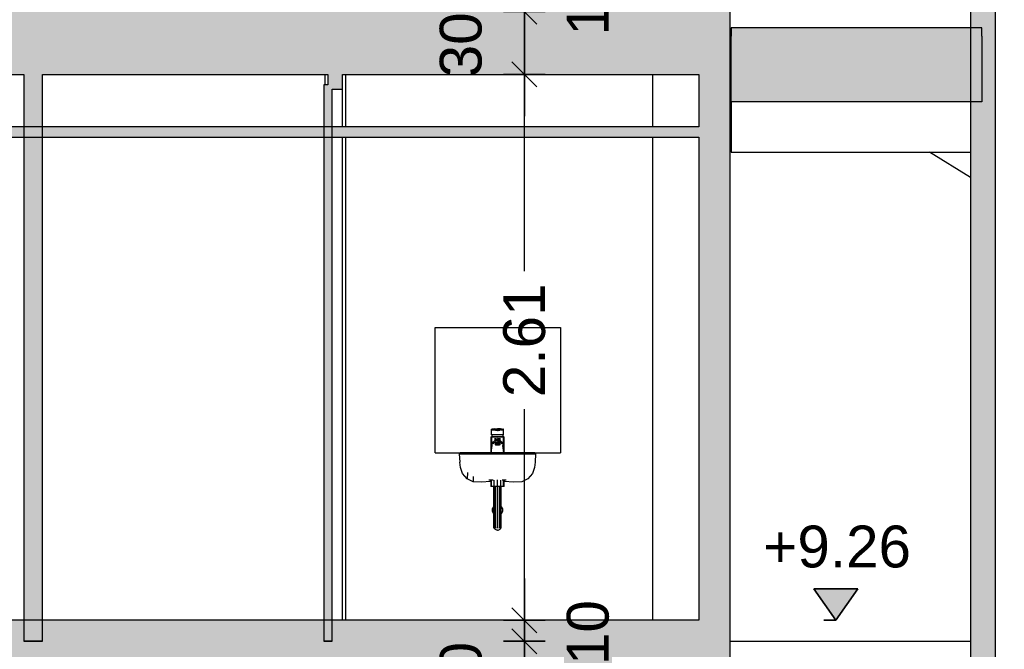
# Model space of a CAD drawing. Header units: metres. Extents: x -1 to 430, y -65 to 31.
# Tile 31 of 69: x 240.2 to 244.91, y -45.82 to -42.81. Entities that reach past the tile are written whole.
import ezdxf

# ---------------------------------------------------------------- set-up
doc = ezdxf.new("R2010")
doc.units = ezdxf.units.M
doc.header["$PDMODE"] = 65
doc.linetypes.add('CONTINUA', pattern=[0])
doc.linetypes.add('PUNKT', pattern=[6.35, 0, -6.35])
doc.layers.add('+++++ CÀLCUL SECCIÓ G', color=7, linetype='CONTINUA', lineweight=25)
doc.layers.add('COTES SECCIÓ G', color=7, linetype='CONTINUA', lineweight=25)
doc.styles.add('ARIAL', font='arial.ttf')
doc.dimstyles.new('DIMSTYLE_4', dxfattribs={"dimtxt": 0.2, "dimasz": 0.2, "dimexe": 0, "dimexo": 1e-06, "dimgap": 0.1, "dimtad": 2, "dimdec": 0, "dimlfac": 100, "dimrnd": 1, "dimzin": 4, "dimdsep": 46, "dimtxsty": 'ARIAL', "dimblk1": 'ALL_ML_STRICH', "dimblk2": 'ALL_ML_STRICH', "dimsah": 1, "dimcen": 0, "dimse1": 1, "dimse2": 1, "dimclrd": 2, "dimclre": 2, "dimclrt": 2, "dimadec": 0, "dimazin": 0, "dimtfac": 1, "dimtdec": 0, "dimtix": 1, "dimtmove": 2, "dimatfit": 3, "dimfxl": 0, "dimtvp": 1.2, "dimtzin": 0, "dimlwd": 0, "dimlwe": 35, "dimarcsym": 0})
doc.dimstyles.new('DIMSTYLE_5', dxfattribs={"dimtxt": 0.2, "dimasz": 0.2, "dimexe": 0, "dimexo": 1e-06, "dimgap": 0.1, "dimtad": 0, "dimrnd": 0.01, "dimzin": 4, "dimdsep": 46, "dimtxsty": 'ARIAL', "dimblk1": 'ALL_ML_STRICH', "dimblk2": 'ALL_ML_STRICH', "dimsah": 1, "dimcen": 0, "dimse1": 1, "dimse2": 1, "dimclrd": 2, "dimclre": 2, "dimclrt": 2, "dimadec": 0, "dimazin": 0, "dimtfac": 1, "dimtdec": 0, "dimtix": 1, "dimtmove": 2, "dimatfit": 3, "dimfxl": 0, "dimtzin": 0, "dimlwd": 0, "dimlwe": 35, "dimarcsym": 0})
doc.dimstyles.new('DIMSTYLE_7', dxfattribs={"dimtxt": 0.2, "dimasz": 0.2, "dimexe": 0, "dimexo": 1e-06, "dimgap": 0.1, "dimtad": 0, "dimdec": 0, "dimlfac": 100, "dimrnd": 1, "dimzin": 4, "dimdsep": 46, "dimtxsty": 'ARIAL', "dimblk1": 'ALL_ML_STRICH', "dimblk2": 'ALL_ML_STRICH', "dimsah": 1, "dimcen": 0, "dimse1": 1, "dimse2": 1, "dimclrd": 2, "dimclre": 2, "dimclrt": 2, "dimadec": 0, "dimazin": 0, "dimtfac": 1, "dimtdec": 0, "dimtix": 1, "dimtmove": 2, "dimatfit": 3, "dimfxl": 0, "dimtvp": 1.2, "dimtzin": 0, "dimlwd": 0, "dimlwe": 35, "dimarcsym": 0})

# ---------------------------------------------------------------- blocks, each defined once
blk = doc.blocks.new('ALL_ML_STRICH')
at = {"color": 0, "linetype": 'ByBlock', "lineweight": -2}
for p, q in [((0, -0.5), (0, 0.5)), ((-0.3, -0.3), (0.3, 0.3)), ((-1, 0), (0.5, 0))]:
    blk.add_line(p, q, dxfattribs=at)
blk = doc.blocks.new('*D47')
at = {"layer": 'COTES SECCIÓ G', "color": 2, "linetype": 'CONTINUA', "lineweight": -2, "transparency": 33554687}
blk.add_line((242.61, -46.08), (242.61, -45.78), dxfattribs=at)
at = {"layer": 'DEFPOINTS', "color": 2, "linetype": 'CONTINUA', "lineweight": 35, "transparency": 33554687}
for p in [(246.9183, -45.78), (242.61, -46.08), (246.9387, -46.08)]:
    blk.add_point(p, dxfattribs=at)
at = {"layer": 'COTES SECCIÓ G', "color": 2, "linetype": 'CONTINUA', "lineweight": 35, "transparency": 33554687, "xscale": 0.2, "yscale": 0.2, "zscale": 0.2}
for p, rotation in [((242.61, -45.78), 90), ((242.61, -46.08), 270)]:
    blk.add_blockref('ALL_ML_STRICH', p, dxfattribs=dict(at, rotation=rotation))
at = {"layer": 'COTES SECCIÓ G', "color": 2, "linetype": 'CONTINUA', "lineweight": 35, "transparency": 33554687, "insert": (242.3064, -45.9387), "char_height": 0.2, "width": 0.4, "attachment_point": 5, "rotation": 90, "style": 'ARIAL'}
blk.add_mtext('\\A1;{30}', dxfattribs=at)
blk = doc.blocks.new('*D48')
at = {"layer": 'COTES SECCIÓ G', "color": 2, "linetype": 'CONTINUA', "lineweight": -2, "transparency": 33554687}
blk.add_line((242.61, -45.78), (242.61, -45.68), dxfattribs=at)
at = {"layer": 'DEFPOINTS', "color": 2, "linetype": 'CONTINUA', "lineweight": 35, "transparency": 33554687}
for p in [(246.9183, -45.68), (242.61, -45.78), (246.9183, -45.78)]:
    blk.add_point(p, dxfattribs=at)
at = {"layer": 'COTES SECCIÓ G', "color": 2, "linetype": 'CONTINUA', "lineweight": 35, "transparency": 33554687, "xscale": 0.2, "yscale": 0.2, "zscale": 0.2}
for p, rotation in [((242.61, -45.78), 270), ((242.61, -45.68), 90)]:
    blk.add_blockref('ALL_ML_STRICH', p, dxfattribs=dict(at, rotation=rotation))
at = {"layer": 'COTES SECCIÓ G', "color": 2, "linetype": 'CONTINUA', "lineweight": 35, "transparency": 33554687, "insert": (242.9142, -45.7387), "char_height": 0.2, "width": 0.4, "attachment_point": 5, "rotation": 90, "style": 'ARIAL'}
blk.add_mtext('\\A1;{10}', dxfattribs=at)
blk = doc.blocks.new('*D49')
at = {"layer": 'COTES SECCIÓ G', "color": 2, "linetype": 'CONTINUA', "lineweight": -2, "transparency": 33554687}
for p, q in [((242.61, -44.0112), (242.61, -43.07)), ((242.61, -45.68), (242.61, -44.6712))]:
    blk.add_line(p, q, dxfattribs=at)
at = {"layer": 'DEFPOINTS', "color": 2, "linetype": 'CONTINUA', "lineweight": 35, "transparency": 33554687}
for p in [(247.0683, -43.07), (242.61, -45.68), (246.9183, -45.68)]:
    blk.add_point(p, dxfattribs=at)
at = {"layer": 'COTES SECCIÓ G', "color": 2, "linetype": 'CONTINUA', "lineweight": 35, "transparency": 33554687, "xscale": 0.2, "yscale": 0.2, "zscale": 0.2}
for p, rotation in [((242.61, -43.07), 90), ((242.61, -45.68), 270)]:
    blk.add_blockref('ALL_ML_STRICH', p, dxfattribs=dict(at, rotation=rotation))
at = {"layer": 'COTES SECCIÓ G', "color": 2, "linetype": 'CONTINUA', "lineweight": 35, "transparency": 33554687, "insert": (242.61, -44.3412), "char_height": 0.2, "width": 0.8, "attachment_point": 5, "rotation": 90, "style": 'ARIAL'}
blk.add_mtext('\\A1;{\\A1;{2.61\\H0.132000;\\S^ ;}}', dxfattribs=at)
blk = doc.blocks.new('*D50')
at = {"layer": 'COTES SECCIÓ G', "color": 2, "linetype": 'CONTINUA', "lineweight": -2, "transparency": 33554687}
blk.add_line((242.61, -43.07), (242.61, -42.77), dxfattribs=at)
at = {"layer": 'DEFPOINTS', "color": 2, "linetype": 'CONTINUA', "lineweight": 35, "transparency": 33554687}
for p in [(242.7723, -42.77), (242.61, -43.07), (247.0683, -43.07)]:
    blk.add_point(p, dxfattribs=at)
at = {"layer": 'COTES SECCIÓ G', "color": 2, "linetype": 'CONTINUA', "lineweight": 35, "transparency": 33554687, "xscale": 0.2, "yscale": 0.2, "zscale": 0.2}
for p, rotation in [((242.61, -42.77), 90), ((242.61, -43.07), 270)]:
    blk.add_blockref('ALL_ML_STRICH', p, dxfattribs=dict(at, rotation=rotation))
at = {"layer": 'COTES SECCIÓ G', "color": 2, "linetype": 'CONTINUA', "lineweight": 35, "transparency": 33554687, "insert": (242.3064, -42.9287), "char_height": 0.2, "width": 0.4, "attachment_point": 5, "rotation": 90, "style": 'ARIAL'}
blk.add_mtext('\\A1;{30}', dxfattribs=at)
blk = doc.blocks.new('*D51')
at = {"layer": 'COTES SECCIÓ G', "color": 2, "linetype": 'CONTINUA', "lineweight": -2, "transparency": 33554687}
blk.add_line((242.61, -42.77), (242.61, -42.67), dxfattribs=at)
at = {"layer": 'DEFPOINTS', "color": 2, "linetype": 'CONTINUA', "lineweight": 35, "transparency": 33554687}
for p in [(242.7941, -42.67), (242.61, -42.77), (242.7723, -42.77)]:
    blk.add_point(p, dxfattribs=at)
at = {"layer": 'COTES SECCIÓ G', "color": 2, "linetype": 'CONTINUA', "lineweight": 35, "transparency": 33554687, "xscale": 0.2, "yscale": 0.2, "zscale": 0.2}
for p, rotation in [((242.61, -42.77), 270), ((242.61, -42.67), 90)]:
    blk.add_blockref('ALL_ML_STRICH', p, dxfattribs=dict(at, rotation=rotation))
at = {"layer": 'COTES SECCIÓ G', "color": 2, "linetype": 'CONTINUA', "lineweight": 35, "transparency": 33554687, "insert": (242.9142, -42.7287), "char_height": 0.2, "width": 0.4, "attachment_point": 5, "rotation": 90, "style": 'ARIAL'}
blk.add_mtext('\\A1;{10}', dxfattribs=at)
blk = doc.blocks.new('COMPLEX_ELEVATIONDIM_1')
at = {"layer": 'COTES SECCIÓ G', "linetype": 'CONTINUA', "lineweight": 35, "transparency": 33554687}
blk.add_hatch(color=2, dxfattribs=at).paths.add_polyline_path([(244.2048, -45.53), (243.9948, -45.53), (244.0998, -45.68)])
at = {"layer": 'COTES SECCIÓ G', "color": 2, "linetype": 'CONTINUA', "lineweight": 35, "transparency": 33554687}
for p, q in [((244.2048, -45.53), (243.9948, -45.53)), ((243.9948, -45.53), (244.0998, -45.68)), ((244.0998, -45.68), (244.2048, -45.53)), ((244.0998, -45.68), (244.0998, -45.68)), ((244.0998, -45.68), (244.0998, -45.68)), ((244.0998, -45.68), (244.0998, -45.68)), ((244.0998, -45.68), (244.0998, -45.68))]:
    blk.add_line(p, q, dxfattribs=at)
at = {"layer": 'COTES SECCIÓ G', "color": 2, "linetype": 'PUNKT', "lineweight": 35, "transparency": 33554687}
blk.add_line((244.0998, -45.68), (244.043, -45.68), dxfattribs=at)
at = {"layer": 'COTES SECCIÓ G', "color": 2, "linetype": 'CONTINUA', "lineweight": 35, "transparency": 33554687, "insert": (243.7528, -45.43), "char_height": 0.2, "width": 0.806249, "attachment_point": 7, "style": 'ARIAL'}
blk.add_mtext('\\W1.00;+9.26', dxfattribs=at)

msp = doc.modelspace()

# ---------------------------------------------------------------- hatches: boundary and pattern name
at = {"layer": '+++++ CÀLCUL SECCIÓ G', "linetype": 'CONTINUA', "lineweight": 18, "transparency": 33554687}
msp.add_hatch(color=40, dxfattribs=at).paths.add_polyline_path([(244.7943, -30.87), (244.7443, -30.87), (244.7443, -55.01), (244.7943, -55.01)])
h = msp.add_hatch(dxfattribs=at)
h.set_pattern_fill('TRAMA', color=40, scale=0.0525, angle=90, style=0, pattern_type=2)
h.set_pattern_definition([(90, (-0.105, 0.105), (-0.0525, 0.0525), [0.0525, -0.0525]), (180, (-0.105, 0.105), (-0.0525, -0.0525), [0.0525, -0.0525])])
h.paths.add_polyline_path([(244.8643, -30.87), (244.7943, -30.87), (244.7943, -55.01), (244.8643, -55.01)], flags=0)
at = {"layer": '+++++ CÀLCUL SECCIÓ G', "linetype": 'CONTINUA', "lineweight": 25, "true_color": 0xababab, "transparency": 33554687}
for points in [[(233.7222, -42.77), (233.7222, -43.07), (243.5949, -43.07), (243.5949, -42.77)], [(244.7993, -43.2012), (244.7993, -42.8871), (243.5995, -42.8871), (243.5995, -43.2012)], [(243.5949, -46.08), (243.5949, -45.78), (233.7222, -45.78), (233.7222, -46.08)]]:
    msp.add_hatch(color=253, dxfattribs=at).paths.add_polyline_path(points)
at = {"layer": '+++++ CÀLCUL SECCIÓ G', "linetype": 'CONTINUA', "lineweight": 25, "transparency": 33554687}
for color, points in [(32, [(244.7993, -42.8871), (244.7993, -42.8471), (243.5995, -42.8471), (243.5995, -42.8871)]), (34, [(243.4449, -43.32), (237.2049, -43.32), (237.2049, -43.37), (243.4449, -43.37)]), (32, [(233.7222, -45.68), (233.7222, -45.78), (243.4449, -45.78), (243.4449, -45.68)])]:
    msp.add_hatch(color=color, dxfattribs=at).paths.add_polyline_path(points)
at = {"layer": '+++++ CÀLCUL SECCIÓ G', "linetype": 'CONTINUA', "lineweight": 25, "true_color": 0xa0a0a0, "transparency": 33554687}
for points in [[(240.3049, -43.07), (240.2149, -43.07), (240.2149, -45.78), (240.3049, -45.78)], [(243.5949, -43.07), (243.4449, -43.07), (243.4449, -45.78), (243.5949, -45.78)]]:
    msp.add_hatch(color=253, dxfattribs=at).paths.add_polyline_path(points)
at = {"layer": '+++++ CÀLCUL SECCIÓ G', "linetype": 'CONTINUA', "lineweight": 25, "true_color": 0x656565, "transparency": 33554687}
for points in [[(241.7399, -43.14), (241.7399, -43.07), (241.6699, -43.07), (241.6699, -43.14)], [(241.6899, -45.78), (241.6899, -43.12), (241.6499, -43.12), (241.6499, -45.78)]]:
    msp.add_hatch(color=251, dxfattribs=at).paths.add_polyline_path(points)

# ---------------------------------------------------------------- linework, layer by layer
at = {"layer": '+++++ CÀLCUL SECCIÓ G', "color": 7, "linetype": 'CONTINUA', "lineweight": 25, "transparency": 33554687}
for p, q in [((244.8643, -55.01), (244.8643, -30.87)), ((244.7443, -37.1812), (244.7443, -43.2012)), ((243.5949, -43.07), (243.5949, -42.77)), ((243.5949, -45.78), (243.5949, -42.77)), ((243.5995, -42.8471), (243.5995, -42.8871)), ((244.7993, -42.8471), (243.5995, -42.8471)), ((244.7993, -42.8871), (244.7993, -42.8471)), ((243.5995, -43.2012), (243.5995, -42.8871)), ((244.7993, -42.8871), (244.7993, -43.2012)), ((237.2049, -43.07), (240.2149, -43.07)), ((240.2149, -43.07), (240.2149, -45.78)), ((240.3049, -43.07), (241.6699, -43.07)), ((240.3049, -45.78), (240.3049, -43.07)), ((241.6549, -43.07), (241.6549, -43.12)), ((241.6699, -43.07), (241.6699, -43.12)), ((241.7399, -43.07), (243.4449, -43.07)), ((241.7399, -43.14), (241.7399, -43.07)), ((241.7549, -43.32), (241.7549, -43.07)), ((243.2249, -43.32), (243.2249, -43.07)), ((243.4449, -43.07), (243.4449, -43.32)), ((243.5949, -45.78), (243.5949, -43.07)), ((241.6499, -43.12), (241.6499, -45.78)), ((241.6699, -43.12), (241.6499, -43.12)), ((241.6899, -43.14), (241.7399, -43.14)), ((241.6899, -45.78), (241.6899, -43.14)), ((241.7399, -43.32), (241.7399, -43.14)), ((243.5995, -43.2012), (243.5995, -43.4412)), ((244.7993, -43.2012), (243.5995, -43.2012)), ((244.7443, -43.2012), (244.7443, -52.2145)), ((243.4449, -43.32), (237.2049, -43.32)), ((237.2049, -43.37), (243.4449, -43.37)), ((241.7399, -45.68), (241.7399, -43.37)), ((241.7549, -45.68), (241.7549, -43.37)), ((243.2249, -45.68), (243.2249, -43.37)), ((243.4449, -43.37), (243.4449, -45.68)), ((243.5995, -43.4412), (244.7443, -43.4412)), ((244.7443, -43.5629), (244.5484, -43.4412)), ((242.1822, -44.88), (242.1822, -44.28)), ((242.1822, -44.28), (242.7822, -44.28)), ((242.7822, -44.28), (242.7822, -44.88)), ((242.4515, -44.803), (242.4535, -44.801)), ((242.4525, -44.7663), (242.4535, -44.7656)), ((242.4525, -44.793), (242.4525, -44.7663)), ((242.4535, -44.793), (242.4525, -44.793)), ((242.4535, -44.7656), (242.4535, -44.77)), ((242.4535, -44.77), (242.4535, -44.7656)), ((242.4565, -44.7656), (242.4535, -44.7656)), ((242.4535, -44.77), (242.4565, -44.77)), ((242.4564, -44.793), (242.4535, -44.793)), ((242.4535, -44.801), (242.4545, -44.801)), ((242.4535, -44.801), (242.4545, -44.801)), ((242.4545, -44.793), (242.4545, -44.801)), ((242.4545, -44.801), (242.4573, -44.801)), ((242.4545, -44.801), (242.4573, -44.801)), ((242.461, -44.793), (242.4564, -44.793)), ((242.4665, -44.7656), (242.4565, -44.7656)), ((242.4565, -44.77), (242.4665, -44.77)), ((242.4573, -44.801), (242.4617, -44.801)), ((242.4573, -44.801), (242.4617, -44.801)), ((242.4671, -44.765), (242.461, -44.7656)), ((242.4671, -44.793), (242.461, -44.793)), ((242.4617, -44.801), (242.4676, -44.801)), ((242.4617, -44.801), (242.4676, -44.801)), ((242.4675, -44.7658), (242.4665, -44.7656)), ((242.4665, -44.7656), (242.4713, -44.7656)), ((242.4675, -44.77), (242.4665, -44.77)), ((242.4671, -44.765), (242.474, -44.7645)), ((242.474, -44.793), (242.4671, -44.793)), ((242.4675, -44.7658), (242.4707, -44.767)), ((242.4707, -44.771), (242.4675, -44.77)), ((242.4676, -44.801), (242.4742, -44.801)), ((242.4676, -44.801), (242.4742, -44.801)), ((242.4707, -44.767), (242.4729, -44.768)), ((242.4729, -44.772), (242.4707, -44.771)), ((242.475, -44.7657), (242.4713, -44.7656)), ((242.4729, -44.768), (242.4756, -44.7695)), ((242.4756, -44.773), (242.4729, -44.772)), ((242.474, -44.7645), (242.4815, -44.764)), ((242.4815, -44.793), (242.474, -44.793)), ((242.4742, -44.801), (242.4815, -44.801)), ((242.4742, -44.801), (242.4815, -44.801)), ((242.4778, -44.7659), (242.475, -44.7657)), ((242.4756, -44.773), (242.4756, -44.7695)), ((242.4756, -44.7695), (242.4806, -44.7695)), ((242.4806, -44.7735), (242.4756, -44.773)), ((242.4797, -44.7659), (242.4778, -44.7659)), ((242.481, -44.766), (242.4797, -44.7659)), ((242.4806, -44.7695), (242.4824, -44.7695)), ((242.4824, -44.7735), (242.4806, -44.7735)), ((242.4815, -44.766), (242.481, -44.766)), ((242.4815, -44.766), (242.4815, -44.764)), ((242.489, -44.7645), (242.4815, -44.764)), ((242.4815, -44.766), (242.482, -44.766)), ((242.489, -44.793), (242.4815, -44.793)), ((242.4815, -44.801), (242.4888, -44.801)), ((242.4815, -44.801), (242.4888, -44.801)), ((242.482, -44.766), (242.4833, -44.7659)), ((242.4824, -44.7695), (242.4874, -44.7695)), ((242.4874, -44.773), (242.4824, -44.7735)), ((242.4833, -44.7659), (242.4852, -44.7659)), ((242.4852, -44.7659), (242.488, -44.7657)), ((242.4874, -44.7695), (242.4901, -44.768)), ((242.4874, -44.7695), (242.4874, -44.773)), ((242.4901, -44.772), (242.4874, -44.773)), ((242.488, -44.7657), (242.4917, -44.7656)), ((242.4888, -44.801), (242.4954, -44.801)), ((242.4888, -44.801), (242.4954, -44.801)), ((242.4959, -44.765), (242.489, -44.7645)), ((242.4959, -44.793), (242.489, -44.793)), ((242.4901, -44.768), (242.4923, -44.767)), ((242.4923, -44.771), (242.4901, -44.772)), ((242.4917, -44.7656), (242.4965, -44.7656)), ((242.4923, -44.767), (242.4955, -44.7658)), ((242.4955, -44.77), (242.4923, -44.771)), ((242.4954, -44.801), (242.5013, -44.801)), ((242.4954, -44.801), (242.5013, -44.801)), ((242.4955, -44.7658), (242.4965, -44.7656)), ((242.4965, -44.77), (242.4955, -44.77)), ((242.502, -44.7656), (242.4959, -44.765)), ((242.502, -44.793), (242.4959, -44.793)), ((242.4965, -44.7656), (242.5065, -44.7656)), ((242.4965, -44.77), (242.5065, -44.77)), ((242.5013, -44.801), (242.5057, -44.801)), ((242.5013, -44.801), (242.5057, -44.801)), ((242.5066, -44.793), (242.502, -44.793)), ((242.5057, -44.801), (242.5085, -44.801)), ((242.5057, -44.801), (242.5085, -44.801)), ((242.5095, -44.7656), (242.5065, -44.7656)), ((242.5065, -44.77), (242.5095, -44.77)), ((242.5095, -44.793), (242.5066, -44.793)), ((242.5085, -44.801), (242.5085, -44.793)), ((242.5085, -44.801), (242.5095, -44.801)), ((242.5085, -44.801), (242.5095, -44.801)), ((242.5095, -44.77), (242.5095, -44.7656)), ((242.5105, -44.7663), (242.5095, -44.7656)), ((242.5095, -44.77), (242.5095, -44.7656)), ((242.5105, -44.793), (242.5095, -44.793)), ((242.5095, -44.801), (242.5115, -44.803)), ((242.5105, -44.793), (242.5105, -44.7663)), ((242.4515, -44.88), (242.4515, -44.803)), ((242.4515, -44.803), (242.4526, -44.803)), ((242.4555, -44.803), (242.4526, -44.803)), ((242.4526, -44.803), (242.4526, -44.8098)), ((242.4526, -44.803), (242.4555, -44.803)), ((242.4526, -44.88), (242.4526, -44.8098)), ((242.4526, -44.8098), (242.4529, -44.821)), ((242.4532, -44.873), (242.4526, -44.8098)), ((242.4529, -44.821), (242.4536, -44.828)), ((242.4543, -44.86), (242.4529, -44.821)), ((242.4536, -44.828), (242.455, -44.833)), ((242.4558, -44.849), (242.4536, -44.828)), ((242.455, -44.833), (242.4565, -44.835)), ((242.4603, -44.803), (242.4555, -44.803)), ((242.4555, -44.803), (242.4603, -44.803)), ((242.4565, -44.835), (242.4605, -44.832)), ((242.4585, -44.8285), (242.4619, -44.827)), ((242.4598, -44.8355), (242.4665, -44.8266)), ((242.4666, -44.803), (242.4603, -44.803)), ((242.4603, -44.803), (242.4666, -44.803)), ((242.4605, -44.832), (242.4665, -44.8266)), ((242.4619, -44.827), (242.4675, -44.8223)), ((242.4655, -44.823), (242.4705, -44.819)), ((242.4738, -44.803), (242.4666, -44.803)), ((242.4666, -44.803), (242.4738, -44.803)), ((242.4739, -44.8116), (242.4667, -44.813)), ((242.4669, -44.817), (242.474, -44.8148)), ((242.4669, -44.8298), (242.4681, -44.8291)), ((242.4675, -44.8223), (242.4685, -44.8218)), ((242.4696, -44.8197), (242.4679, -44.8205)), ((242.4681, -44.8291), (242.4711, -44.8285)), ((242.4685, -44.8218), (242.4715, -44.8213)), ((242.4744, -44.8165), (242.4705, -44.819)), ((242.4709, -44.8331), (242.4719, -44.8328)), ((242.4709, -44.8399), (242.4709, -44.8331)), ((242.4737, -44.8389), (242.4709, -44.8399)), ((242.4709, -44.841), (242.4709, -44.8399)), ((242.4737, -44.8419), (242.4709, -44.841)), ((242.4711, -44.8285), (242.476, -44.828)), ((242.4715, -44.8213), (242.4765, -44.8209)), ((242.4727, -44.8328), (242.4719, -44.8328)), ((242.4732, -44.8328), (242.4727, -44.8328)), ((242.4735, -44.8327), (242.4732, -44.8328)), ((242.4737, -44.8326), (242.4735, -44.8327)), ((242.4737, -44.8326), (242.4737, -44.8389)), ((242.4747, -44.8328), (242.4737, -44.8326)), ((242.4787, -44.8385), (242.4737, -44.8389)), ((242.4787, -44.8424), (242.4737, -44.8419)), ((242.4815, -44.803), (242.4738, -44.803)), ((242.4738, -44.803), (242.4815, -44.803)), ((242.4739, -44.8116), (242.4815, -44.8109)), ((242.474, -44.8148), (242.4807, -44.8137)), ((242.4782, -44.815), (242.4744, -44.8165)), ((242.4758, -44.8328), (242.4747, -44.8328)), ((242.4807, -44.8141), (242.475, -44.8163)), ((242.4762, -44.8328), (242.4758, -44.8328)), ((242.476, -44.828), (242.4815, -44.8279)), ((242.4781, -44.8327), (242.4762, -44.8328)), ((242.4811, -44.8139), (242.4764, -44.816)), ((242.4765, -44.8209), (242.4815, -44.8208)), ((242.4785, -44.8326), (242.4781, -44.8327)), ((242.4787, -44.8326), (242.4785, -44.8326)), ((242.4787, -44.8326), (242.4787, -44.8385)), ((242.4789, -44.8326), (242.4787, -44.8326)), ((242.4815, -44.8385), (242.4787, -44.8385)), ((242.4815, -44.8424), (242.4787, -44.8424)), ((242.4815, -44.8327), (242.4789, -44.8326)), ((242.4814, -44.8131), (242.4794, -44.8146)), ((242.4812, -44.8134), (242.4806, -44.8141)), ((242.4813, -44.8132), (242.4807, -44.8141)), ((242.4815, -44.8128), (242.4809, -44.814)), ((242.4815, -44.8128), (242.4811, -44.8139)), ((242.4892, -44.803), (242.4815, -44.803)), ((242.4815, -44.803), (242.4892, -44.803)), ((242.4891, -44.8116), (242.4815, -44.8109)), ((242.4815, -44.8138), (242.4815, -44.8128)), ((242.4819, -44.8139), (242.4815, -44.8128)), ((242.4821, -44.814), (242.4815, -44.8128)), ((242.4815, -44.8208), (242.4865, -44.8209)), ((242.487, -44.828), (242.4815, -44.8279)), ((242.4841, -44.8326), (242.4815, -44.8327)), ((242.4843, -44.8385), (242.4815, -44.8385)), ((242.4843, -44.8424), (242.4815, -44.8424)), ((242.4837, -44.8146), (242.4817, -44.8131)), ((242.4823, -44.8141), (242.4817, -44.8132)), ((242.4825, -44.8141), (242.4819, -44.8134)), ((242.4819, -44.8139), (242.4866, -44.816)), ((242.488, -44.8163), (242.4823, -44.8141)), ((242.489, -44.8148), (242.4824, -44.8137)), ((242.4843, -44.8326), (242.4841, -44.8326)), ((242.4843, -44.8385), (242.4843, -44.8326)), ((242.4845, -44.8326), (242.4843, -44.8326)), ((242.4893, -44.8389), (242.4843, -44.8385)), ((242.4893, -44.8419), (242.4843, -44.8424)), ((242.4869, -44.8328), (242.4845, -44.8326)), ((242.4886, -44.8165), (242.4848, -44.815)), ((242.4865, -44.8209), (242.4915, -44.8213)), ((242.4872, -44.8328), (242.4869, -44.8328)), ((242.4919, -44.8285), (242.487, -44.828)), ((242.4884, -44.8328), (242.4872, -44.8328)), ((242.4889, -44.8327), (242.4884, -44.8328)), ((242.4925, -44.819), (242.4886, -44.8165)), ((242.4893, -44.8326), (242.4889, -44.8327)), ((242.4961, -44.817), (242.489, -44.8148)), ((242.4963, -44.813), (242.4891, -44.8116)), ((242.4964, -44.803), (242.4892, -44.803)), ((242.4892, -44.803), (242.4964, -44.803)), ((242.4893, -44.8389), (242.4893, -44.8326)), ((242.4895, -44.8327), (242.4893, -44.8326)), ((242.4921, -44.8399), (242.4893, -44.8389)), ((242.4921, -44.841), (242.4893, -44.8419)), ((242.4899, -44.8328), (242.4895, -44.8327)), ((242.4903, -44.8328), (242.4899, -44.8328)), ((242.4911, -44.8328), (242.4903, -44.8328)), ((242.4911, -44.8328), (242.4921, -44.8331)), ((242.4915, -44.8213), (242.4945, -44.8218)), ((242.4949, -44.8291), (242.4919, -44.8285)), ((242.4921, -44.8331), (242.4921, -44.8399)), ((242.4921, -44.8399), (242.4921, -44.841)), ((242.4925, -44.819), (242.4975, -44.823)), ((242.4951, -44.8205), (242.4934, -44.8197)), ((242.4945, -44.8218), (242.4955, -44.8223)), ((242.4961, -44.8298), (242.4949, -44.8291)), ((242.4955, -44.8223), (242.5011, -44.827)), ((242.5027, -44.803), (242.4964, -44.803)), ((242.4964, -44.803), (242.5027, -44.803)), ((242.4965, -44.8266), (242.5025, -44.832)), ((242.5032, -44.8355), (242.4965, -44.8266)), ((242.5011, -44.827), (242.5045, -44.8285)), ((242.5025, -44.832), (242.5065, -44.835)), ((242.5075, -44.803), (242.5027, -44.803)), ((242.5027, -44.803), (242.5075, -44.803)), ((242.5065, -44.835), (242.508, -44.833)), ((242.5072, -44.849), (242.5094, -44.828)), ((242.5104, -44.803), (242.5075, -44.803)), ((242.5075, -44.803), (242.5104, -44.803)), ((242.508, -44.833), (242.5094, -44.828)), ((242.5087, -44.86), (242.5101, -44.821)), ((242.5094, -44.828), (242.5101, -44.821)), ((242.5098, -44.873), (242.5104, -44.803)), ((242.5101, -44.821), (242.5104, -44.803)), ((242.5104, -44.803), (242.5104, -44.88)), ((242.5104, -44.803), (242.5115, -44.803)), ((242.5115, -44.803), (242.5115, -44.88)), ((242.1822, -44.88), (242.3026, -44.88)), ((242.3026, -44.88), (242.2985, -44.8847)), ((242.2985, -44.8847), (242.2999, -44.8847)), ((242.2985, -44.8847), (242.301, -44.9242)), ((242.2999, -44.8847), (242.3041, -44.8847)), ((242.302, -44.8807), (242.3026, -44.88)), ((242.3026, -44.88), (242.3026, -44.88)), ((242.3039, -44.88), (242.3026, -44.88)), ((242.308, -44.88), (242.3039, -44.88)), ((242.3041, -44.8847), (242.3121, -44.8847)), ((242.3159, -44.88), (242.308, -44.88)), ((242.3121, -44.8847), (242.3248, -44.8847)), ((242.3284, -44.88), (242.3159, -44.88)), ((242.3248, -44.8847), (242.3422, -44.8847)), ((242.3454, -44.88), (242.3284, -44.88)), ((242.3422, -44.8847), (242.364, -44.8847)), ((242.3667, -44.88), (242.3454, -44.88)), ((242.364, -44.8847), (242.3896, -44.8847)), ((242.3918, -44.88), (242.3667, -44.88)), ((242.3896, -44.8847), (242.4184, -44.8847)), ((242.42, -44.88), (242.3918, -44.88)), ((242.4184, -44.8847), (242.4492, -44.8847)), ((242.4502, -44.88), (242.42, -44.88)), ((242.4492, -44.8847), (242.4809, -44.8847)), ((242.4813, -44.88), (242.4502, -44.88)), ((242.453, -44.88), (242.4532, -44.873)), ((242.4809, -44.8847), (242.5127, -44.8847)), ((242.5124, -44.88), (242.4813, -44.88)), ((242.5098, -44.873), (242.51, -44.88)), ((242.5426, -44.88), (242.5124, -44.88)), ((242.5127, -44.8847), (242.5435, -44.8847)), ((242.5708, -44.88), (242.5426, -44.88)), ((242.5435, -44.8847), (242.5723, -44.8847)), ((242.5959, -44.88), (242.5708, -44.88)), ((242.5723, -44.8847), (242.5979, -44.8847)), ((242.6172, -44.88), (242.5959, -44.88)), ((242.5979, -44.8847), (242.6197, -44.8847)), ((242.6342, -44.88), (242.6172, -44.88)), ((242.6197, -44.8847), (242.637, -44.8847)), ((242.6467, -44.88), (242.6342, -44.88)), ((242.637, -44.8847), (242.6498, -44.8847)), ((242.6546, -44.88), (242.6467, -44.88)), ((242.6498, -44.8847), (242.6578, -44.8847)), ((242.6587, -44.88), (242.6546, -44.88)), ((242.6578, -44.8847), (242.662, -44.8847)), ((242.66, -44.88), (242.6587, -44.88)), ((242.66, -44.88), (242.66, -44.88)), ((242.66, -44.88), (242.6638, -44.8847)), ((242.66, -44.88), (242.7822, -44.88)), ((242.6638, -44.8847), (242.6616, -44.9242)), ((242.662, -44.8847), (242.6633, -44.8847)), ((242.6633, -44.8847), (242.6638, -44.8847)), ((242.3042, -44.9495), (242.301, -44.9242)), ((242.6616, -44.9242), (242.6584, -44.9495)), ((242.314, -44.9787), (242.3042, -44.9495)), ((242.3367, -45.004), (242.314, -44.9787)), ((242.3383, -44.9736), (242.3367, -45.004)), ((242.6486, -44.9787), (242.6259, -45.004)), ((242.6584, -44.9495), (242.6486, -44.9787)), ((242.3643, -45.0172), (242.3367, -45.004)), ((242.3648, -44.9924), (242.3643, -45.0172)), ((242.4058, -45.02), (242.3643, -45.0172)), ((242.4456, -45.0162), (242.4058, -45.02)), ((242.4401, -45.0099), (242.4404, -45.0099)), ((242.4414, -45.0099), (242.4404, -45.0099)), ((242.4432, -45.0099), (242.4414, -45.0099)), ((242.4461, -45.0099), (242.4432, -45.0099)), ((242.4488, -45.016), (242.4456, -45.0162)), ((242.45, -45.0099), (242.4461, -45.0099)), ((242.4488, -45.0099), (242.4488, -45.04)), ((242.4549, -45.0099), (242.45, -45.0099)), ((242.4532, -45.04), (242.4532, -45.0099)), ((242.4598, -45.0099), (242.4549, -45.0099)), ((242.4651, -45.04), (242.4651, -45.0093)), ((242.4813, -45.04), (242.4813, -45.0088)), ((242.4975, -45.04), (242.4975, -45.0093)), ((242.5077, -45.0099), (242.5028, -45.0099)), ((242.5126, -45.0099), (242.5077, -45.0099)), ((242.5094, -45.04), (242.5094, -45.0099)), ((242.5166, -45.0099), (242.5126, -45.0099)), ((242.5138, -45.04), (242.5138, -45.0099)), ((242.517, -45.0162), (242.5138, -45.016)), ((242.5194, -45.0099), (242.5166, -45.0099)), ((242.5568, -45.02), (242.517, -45.0162)), ((242.5212, -45.0099), (242.5194, -45.0099)), ((242.5222, -45.0099), (242.5212, -45.0099)), ((242.5225, -45.0099), (242.5222, -45.0099)), ((242.5983, -45.0172), (242.5568, -45.02)), ((242.6259, -45.004), (242.5983, -45.0172)), ((242.4532, -45.04), (242.4488, -45.04)), ((242.4651, -45.04), (242.4532, -45.04)), ((242.4633, -45.231), (242.4633, -45.04)), ((242.4813, -45.04), (242.4651, -45.04)), ((242.4657, -45.231), (242.4657, -45.04)), ((242.4723, -45.231), (242.4723, -45.0399)), ((242.4813, -45.231), (242.4813, -45.04)), ((242.4975, -45.04), (242.4813, -45.04)), ((242.4903, -45.231), (242.4903, -45.0399)), ((242.4969, -45.231), (242.4969, -45.04)), ((242.5094, -45.04), (242.4975, -45.04)), ((242.4993, -45.231), (242.4993, -45.04)), ((242.5138, -45.04), (242.5094, -45.04)), ((242.4573, -45.1472), (242.4633, -45.1369)), ((242.4573, -45.1601), (242.4573, -45.1472)), ((242.4633, -45.1705), (242.4573, -45.1601)), ((242.4993, -45.1369), (242.5053, -45.1472)), ((242.5053, -45.1601), (242.4993, -45.1705)), ((242.5053, -45.1472), (242.5053, -45.1601)), ((242.4636, -45.2342), (242.4633, -45.231)), ((242.4644, -45.2372), (242.4636, -45.2342)), ((242.4657, -45.24), (242.4644, -45.2372)), ((242.4659, -45.2342), (242.4657, -45.231)), ((242.4675, -45.2426), (242.4657, -45.24)), ((242.4667, -45.2372), (242.4659, -45.2342)), ((242.4678, -45.24), (242.4667, -45.2372)), ((242.4697, -45.2448), (242.4675, -45.2426)), ((242.4723, -45.2466), (242.4697, -45.2448)), ((242.4724, -45.2342), (242.4723, -45.231)), ((242.4751, -45.2479), (242.4723, -45.2466)), ((242.4728, -45.2372), (242.4724, -45.2342)), ((242.4735, -45.24), (242.4728, -45.2372)), ((242.4782, -45.2488), (242.4751, -45.2479)), ((242.4813, -45.249), (242.4782, -45.2488)), ((242.4813, -45.2342), (242.4813, -45.231)), ((242.4813, -45.2372), (242.4813, -45.2342)), ((242.4813, -45.24), (242.4813, -45.2372)), ((242.4813, -45.249), (242.4844, -45.2488)), ((242.4844, -45.2488), (242.4875, -45.2479)), ((242.4875, -45.2479), (242.4903, -45.2466)), ((242.4891, -45.24), (242.4898, -45.2372)), ((242.4898, -45.2372), (242.4902, -45.2342)), ((242.4902, -45.2342), (242.4903, -45.231)), ((242.4903, -45.2466), (242.4929, -45.2448)), ((242.4929, -45.2448), (242.4951, -45.2426)), ((242.4948, -45.24), (242.4959, -45.2372)), ((242.4951, -45.2426), (242.4969, -45.24)), ((242.4959, -45.2372), (242.4967, -45.2342)), ((242.4967, -45.2342), (242.4969, -45.231)), ((242.4969, -45.24), (242.4982, -45.2372)), ((242.4982, -45.2372), (242.499, -45.2342)), ((242.499, -45.2342), (242.4993, -45.231)), ((243.4449, -45.68), (233.7222, -45.68)), ((240.3049, -45.78), (240.2149, -45.78)), ((240.2149, -45.78), (240.3049, -45.78)), ((240.2149, -45.78), (240.3049, -45.78)), ((241.6899, -45.78), (241.6499, -45.78)), ((241.6499, -45.78), (241.6899, -45.78)), ((241.6499, -45.78), (241.6899, -45.78)), ((243.5949, -46.08), (243.5949, -45.78)), ((243.5949, -45.78), (244.7443, -45.78))]:
    msp.add_line(p, q, dxfattribs=at)

# ---------------------------------------------------------------- block references
at = {"layer": 'COTES SECCIÓ G', "color": 2, "linetype": 'CONTINUA', "lineweight": 35, "transparency": 33554687}
msp.add_blockref('COMPLEX_ELEVATIONDIM_1', (0, 0), dxfattribs=at)

# ---------------------------------------------------------------- dimensions: what is measured, and where the dimension line sits
for base, p1, p2, dimstyle, picture, middle in [((242.61, -42.67), (242.7723, -42.77), (242.7941, -42.67), 'DIMSTYLE_7', '*D51', (242.9142, -42.7287)), ((242.61, -42.77), (247.0683, -43.07), (242.7723, -42.77), 'DIMSTYLE_4', '*D50', (242.3064, -42.9287)), ((242.61, -43.07), (246.9183, -45.68), (247.0683, -43.07), 'DIMSTYLE_5', '*D49', (242.61, -44.3412)), ((242.61, -45.68), (246.9183, -45.78), (246.9183, -45.68), 'DIMSTYLE_7', '*D48', (242.9142, -45.7387)), ((242.61, -45.78), (246.9387, -46.08), (246.9183, -45.78), 'DIMSTYLE_4', '*D47', (242.3064, -45.9387))]:
    dim = msp.add_linear_dim(base=base, p1=p1, p2=p2, angle=90, dimstyle=dimstyle, override={"dimpost": '<>', "dimclrd": 2, "dimclre": 2, "dimclrt": 2, "dimlwd": 0, "dimlwe": 35}, dxfattribs=at)
    dim.commit()
    dim.dimension.update_dxf_attribs({"geometry": picture, "text_midpoint": middle, "dimtype": 160})

doc.saveas('drawing.dxf')
